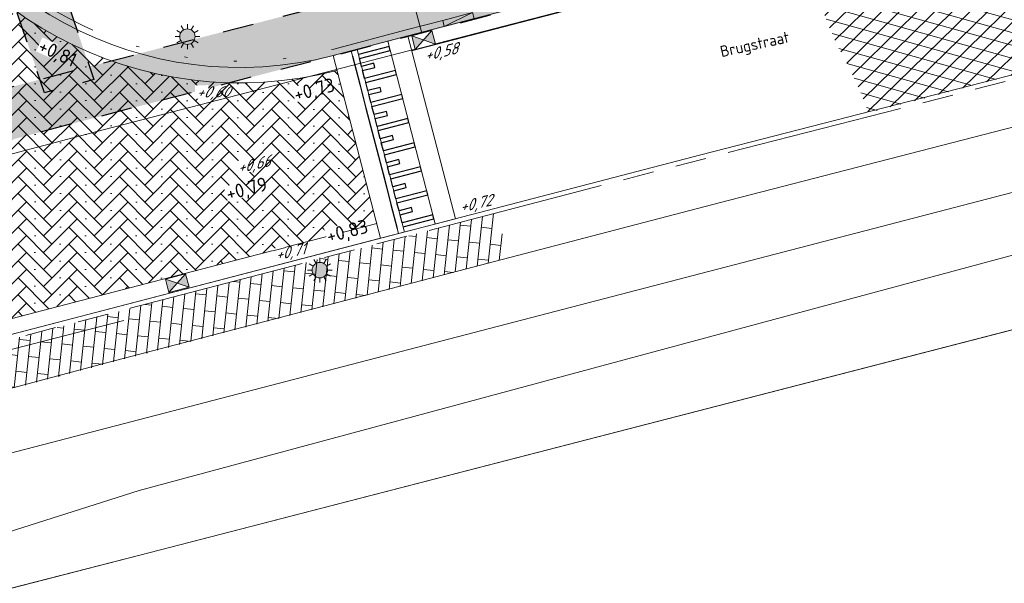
# Model space of a CAD drawing. Header units: metres. Extents: x 264570 to 266133, y 576109 to 577454.
# Tile 54 of 128: x 265481 to 265513, y 576716 to 576734. Entities that reach past the tile are written whole.
import ezdxf
from ezdxf.enums import TextEntityAlignment as Align

# ---------------------------------------------------------------- set-up
doc = ezdxf.new("R2010")
doc.units = ezdxf.units.M
doc.set_wipeout_variables(frame=1)
for name, pattern in [('B-WE-RI-HWA_PVC_160-G', [10, 5.5, -4.5]), ('B-WE-VH-KANTOPSLUITING_TROTTOIRBAND_[AFMETING1]-G', [10, 5.75, -0.75, 1, -0.75, 1, -0.75]), ('B-WE-VH-KANTOPSLUITING_TROTTOIRBAND_RWS_[AFMETINGEN1]-G', [10, 2.5, -1.5, 0, -1.5, 0, -1.5, 0, -1.5, 0, -1.5]), ('NLCS-HIDDEN', [4, 2, -2])]:
    doc.linetypes.add(name, pattern=pattern)
for name, color, linetype, lineweight in [('B-OI-RI-HWA_KOLK-S', 252, 'Continuous', 9), ('B-WE-KL-ET_LS_OV_LICHTMAST-S', 252, 'Continuous', 15), ('B-WE-KL-TRACE-A', 252, 'Continuous', 13), ('B-WE-KL-TRACE-GD', 252, 'NLCS-HIDDEN', 25), ('B-WE-OG-TOPOGRAFIE-G', 252, 'Continuous', 15), ('B-WE-RI-HWA_PVC_160-G', 252, 'B-WE-RI-HWA_PVC_160-G', 18), ('B-WE-VH-KANTOPSLUITING_ELEMENT_VERLOOPBAND_11-22x25_19-22x16-G', 252, 'Continuous', 18), ('B-WE-VH-KANTOPSLUITING_TROTTOIRBAND_[AFMETINGEN1]-G', 252, 'B-WE-VH-KANTOPSLUITING_TROTTOIRBAND_[AFMETING1]-G', 18), ('B-WE-VH-KANTOPSLUITING_TROTTOIRBAND_RWS_11-22X25-G', 252, 'B-WE-VH-KANTOPSLUITING_TROTTOIRBAND_RWS_[AFMETINGEN1]-G', 18), ('B-WE-VH-STRAATBAKSTEEN_DF_KEPER_ELZAS-A', 252, 'Continuous', 13), ('B-WE-VH-VERHARDING_ASFALT-A', 252, 'Continuous', 18), ('B-WE-VH-VERHARDING_BETONSTRAATSTEEN_DIKFORMAAT_HALF-A', 252, 'Continuous', 13), ('B-XX-AL-HOOGTELABEL-T18', 252, 'Continuous', 18)]:
    doc.layers.add(name, color=color, linetype=linetype, lineweight=lineweight)
doc.layers.add('X-XX-RI-T18-200', color=7, linetype='Continuous', lineweight=18, true_color=0x656565)
doc.styles.add('NLCS-ISO-ANNOTATIVE-T18', font='NLCS-ISO.ttf', dxfattribs={"oblique": 30, "height": 1.8})
doc.styles.add('NLCS-ISO-ANNOTATIVE-T25', font='NLCS-ISO.ttf', dxfattribs={"height": 2.5})
doc.styles.add('NLCS-ISO-M250-T18', font='NLCS-ISO.ttf', dxfattribs={"height": 0.45})
doc.styles.get("Standard").update_dxf_attribs({"font": 'arial.ttf'})

# ---------------------------------------------------------------- blocks, each defined once
blk = doc.blocks.new('N-SKL-ET_LS_OV_LICHTMAST_TYPE6-SO')
h = blk.add_hatch(color=255)
h.dxf.hatch_style = 1
h.paths.add_polyline_path([(-1.25, 0, 1), (1.25, 0, 1)])
at = {"flags": 128}
for points in [[(-0.625, 1.082531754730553), (-1, 1.732050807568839)], [(0, 1.25), (0, 2)], [(0.625, 1.082531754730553), (1, 1.732050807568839)], [(-1.25, 0), (-2, 0)], [(-1.082531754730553, 0.625), (-1.732050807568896, 1)], [(1.082531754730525, 0.625), (1.732050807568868, 1)], [(2, 0), (1.25, 0)], [(-1.732050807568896, -1), (-1.082531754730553, -0.625)], [(-1, -1.732050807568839), (-0.625, -1.082531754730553)], [(0, -2), (0, -1.25)], [(0.9999999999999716, -1.732050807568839), (0.625, -1.082531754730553)], [(1.732050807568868, -1), (1.082531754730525, -0.625)]]:
    blk.add_lwpolyline(points, dxfattribs=at)
blk.add_circle((0, 0), 1.25)
at = {"lineweight": 30, "flags": 104}
blk.add_attdef('01', text='', height=1.8, dxfattribs=at).set_placement((2.706316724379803, 1.091518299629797), align=Align.TOP_LEFT)
blk = doc.blocks.new('*U38')
for p, q in [((-0.5000000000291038, 2.91038304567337e-11), (0, 0.1000000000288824)), ((0, 0.1000000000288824), (-0.5000000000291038, 0.1000000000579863)), ((-0.5000000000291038, 0.1000000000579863), (-0.5000000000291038, 2.91038304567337e-11)), ((-0.5000000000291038, 2.91038304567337e-11), (0, 0)), ((0, 0), (0, 0.1000000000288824))]:
    blk.add_line(p, q)
blk = doc.blocks.new('*U42')
blk.add_wipeout([(-1.125000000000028, 0.7499999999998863), (1.124999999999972, 0.7499999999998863), (1.124999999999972, -0.7499999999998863), (-1.125000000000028, -0.7499999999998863)])
h = blk.add_hatch(color=256)
h.dxf.hatch_style = 1
h.paths.add_polyline_path([(0, 0), (-1.124999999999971, 0.7499999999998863), (-1.124999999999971, -0.7499999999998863)])
h.paths.add_polyline_path([(1.124999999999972, -0.7499999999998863), (1.124999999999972, 0.7499999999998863), (5.551115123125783e-17, -1.110223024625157e-16)])
for p, q in [((-1.124999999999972, -0.7499999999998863), (1.124999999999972, 0.7499999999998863)), ((1.124999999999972, -0.7499999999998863), (-1.124999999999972, 0.7499999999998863))]:
    blk.add_line(p, q)
at = {"flags": 128}
blk.add_lwpolyline([(-1.124999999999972, -0.7499999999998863), (1.124999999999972, -0.7499999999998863), (1.124999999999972, 0.7499999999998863), (-1.124999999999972, 0.7499999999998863)], close=True, dxfattribs=at)

msp = doc.modelspace()

# ---------------------------------------------------------------- hatches: boundary and pattern name
at = {"layer": 'B-WE-KL-TRACE-A'}
h = msp.add_hatch(dxfattribs=at)
h.set_pattern_fill('DOTS', color=256, scale=0.5)
h.set_pattern_definition([(0, (265713.5037215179, 576754.347448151), (0.079375, 0.15875), [0, -0.15875])])
h.paths.add_polyline_path([(265257.4968369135, 576901.5761774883), (265280.0916573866, 576836.2847694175), (265298.3095297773, 576783.2684052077), (265291.7910652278, 576781.3919409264), (265239.3844830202, 576934.357341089), (265222.6545188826, 576983.2093656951), (265230.6998002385, 576979.9387431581), (265245.2970659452, 576937.4214639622), (265245.4268832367, 576937.0400356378)])
h.paths.add_polyline_path([(265223.1412313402, 576984.792636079), (265219.9171446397, 576993.6057803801), (265211.9711137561, 577028.5841000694), (265210.5470434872, 577042.0965979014), (265222.785960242, 577002.9892891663), (265229.9890989, 576982.0087943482)])
h.paths.add_polyline_path([(265207.4883815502, 577055.376185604), (265208.8761607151, 577042.2080411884), (265202.7742237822, 577069.0686844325)])
h.paths.add_polyline_path([(265194.590062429, 577097.9085658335), (265209.1096184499, 577055.7358143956), (265209.6692168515, 577050.4259835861), (265224.3538914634, 577003.5036852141), (265246.8556826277, 576937.9629903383), (265259.0579230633, 576902.1106026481), (265281.6549596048, 576836.8125882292), (265331.2802575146, 576692.4013527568), (265402.2473446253, 576711.0228501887), (265417.8306975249, 576715.0566852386), (265434.2459850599, 576719.39302536), (265450.777129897, 576723.649835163), (265466.979540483, 576727.876377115), (265483.5581751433, 576732.242807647), (265517.7483926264, 576741.1028640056), (265533.9867995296, 576745.3759710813), (265551.2601896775, 576749.8448133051), (265566.6743261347, 576753.91090446), (265582.2410935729, 576757.8706258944), (265589.3106052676, 576759.6852915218), (265591.0430590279, 576760.3291778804), (265486.4121519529, 577064.1697157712), (265488.3031695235, 577064.8209089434), (265593.6022476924, 576759.0400508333), (265591.7270126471, 576758.3430263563), (265591.5804511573, 576758.7686302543), (265589.8027725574, 576758.1081338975), (265582.6495914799, 576756.271991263), (265567.0881413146, 576752.3136223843), (265551.677254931, 576748.2483885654), (265534.4033856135, 576743.7794223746), (265518.1652984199, 576739.5063994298), (265483.9752518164, 576730.646387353), (265467.3979015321, 576726.280295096), (265451.1910992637, 576722.0526075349), (265434.66242537, 576717.7964340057), (265418.2481494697, 576713.4603611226), (265402.66378843, 576709.4262651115), (265330.2160485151, 576690.416310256), (265298.8464300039, 576781.7059561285), (265290.7389347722, 576779.3720590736), (265237.8235169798, 576933.822658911), (265212.5083100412, 577007.7438641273), (265210.3404490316, 577028.3139285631), (265197.8001714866, 577083.5160594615), (265193.029937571, 577097.3714341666)])
h = msp.add_hatch(dxfattribs=at)
h.set_pattern_fill('DOTS', color=256, scale=0.5)
h.set_pattern_definition([(0, (265213.5037215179, 576754.347448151), (0.079375, 0.15875), [0, -0.15875])])
h.paths.add_polyline_path([(265408.4043004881, 576917.8228595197), (265412.2347218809, 576919.1382955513), (265412.770640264, 576917.5777535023), (265421.5918347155, 576891.8912958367), (265492.0053835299, 576916.072582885), (265492.5413019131, 576914.5120408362), (265549.4146078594, 576748.9025223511), (265547.8123746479, 576748.4880045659), (265490.9807598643, 576913.976122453), (265428.5590779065, 576892.5393871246), (265483.7503636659, 576731.8277473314), (265482.1503794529, 576731.4066806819), (265435.7314120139, 576866.5741853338), (265428.2636958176, 576864.0095825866), (265427.7310154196, 576865.560663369), (265435.1987416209, 576868.1252695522), (265426.9985358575, 576892.0034687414), (265420.5672110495, 576889.7948354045), (265411.1628090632, 576917.0255951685), (265408.9402188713, 576916.2623174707)])
at = {"layer": 'B-WE-VH-STRAATBAKSTEEN_DF_KEPER_ELZAS-A'}
h = msp.add_hatch(dxfattribs=at)
h.set_pattern_fill('AVH-SBS_DIKFORMAAT_KEPER', color=256, scale=28, angle=44.93095393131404, pattern_type=2)
h.set_pattern_definition([(44.93095393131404, (17152.68107423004, 301.1424448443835), (0.0006585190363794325, 0.5464517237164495), [1.545600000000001, -0.7728000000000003]), (314.930953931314, (17151.86238442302, 301.9631102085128), (0.0006585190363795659, 0.5464517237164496), [1.5456, -0.7728]), (44.93095393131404, (17153.22851373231, 301.9614639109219), (0.0006585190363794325, 0.5464517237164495), [0, -2.3184]), (44.93095393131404, (17152.40850688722, 301.6892258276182), (0.0006585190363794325, 0.5464517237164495), [0, -2.3184])])
edge = h.paths.add_edge_path()
edge.add_arc((265488.4809845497, 576744.219984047), 12.49706075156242, 234.7509029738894, 284.5198418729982, ccw=False)
edge.add_line((265481.2685268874, 576734.0142512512), (265471.0348797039, 576731.1816969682))
edge.add_arc((265459.7872596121, 576736.8026066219), 12.57392472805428, 281.28415373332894, 333.4467698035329, ccw=False)
edge.add_line((265462.2476614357, 576724.4717507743), (265463.5220480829, 576719.5294964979))
edge.add_line((265463.5220480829, 576719.5294964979), (265492.900144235, 576727.1775128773))
edge.add_line((265492.900144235, 576727.1775128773), (265491.61418844, 576732.1220684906))
at = {"layer": 'B-WE-VH-VERHARDING_ASFALT-A'}
h = msp.add_hatch(dxfattribs=at)
h.set_pattern_fill('AVH-ASFALT', color=256, scale=2, angle=355.4395934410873, style=0, pattern_type=2)
h.set_pattern_definition([(344.3929925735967, (53091.77791695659, 115408.7874737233), (0.1076150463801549, 0.3852518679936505), []), (44.39299257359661, (53091.77791695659, 115408.7874737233), (-0.2798303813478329, 0.28582329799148), [])])
edge = h.paths.add_edge_path()
edge.add_line((265516.6249041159, 576732.7921968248), (265520.4600376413, 576733.7760103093))
edge.add_arc((265555.428869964, 576746.1000203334), 37.07695317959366, 194.8697047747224, 199.4139056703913, ccw=False)
edge.add_arc((265506.6695826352, 576733.153780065), 13.37176571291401, 14.86970477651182, 26.58989842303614)
edge.add_line((265518.6270590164, 576739.1390016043), (265506.8354417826, 576736.0240721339))
edge.add_arc((265519.0856272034, 576738.1935572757), 12.44080819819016, 190.0428466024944, 201.7324801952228)
edge.add_arc((265516.003782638, 576736.9651181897), 9.123154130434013, 201.732480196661, 208.6819909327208)
edge.add_arc((265497.2362565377, 576726.6978635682), 12.26928737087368, 19.321953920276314, 28.68199093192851, ccw=False)
edge.add_line((265508.8144669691, 576730.7574763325), (265516.6249041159, 576732.7921968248))

# ---------------------------------------------------------------- linework, layer by layer
at = {"layer": 'B-WE-KL-TRACE-GD', "ltscale": 0.5, "flags": 128}
for points in [[(265194.590062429, 577097.9085658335), (265209.1096184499, 577055.7358143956), (265209.6692168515, 577050.4259835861), (265224.3538914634, 577003.5036852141), (265246.8556826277, 576937.9629903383), (265259.0579230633, 576902.1106026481), (265281.6549596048, 576836.8125882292), (265331.2802575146, 576692.4013527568), (265402.2473446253, 576711.0228501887), (265417.8306975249, 576715.0566852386), (265434.2459850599, 576719.39302536), (265450.777129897, 576723.649835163), (265466.979540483, 576727.876377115), (265483.5581751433, 576732.242807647), (265517.7483926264, 576741.1028640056), (265533.9867995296, 576745.3759710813), (265551.2601896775, 576749.8448133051), (265566.6743261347, 576753.91090446), (265582.2410935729, 576757.8706258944), (265589.3106052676, 576759.6852915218), (265591.0430590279, 576760.3291778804), (265486.4121519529, 577064.1697157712), (265488.3031695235, 577064.8209089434), (265593.6022476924, 576759.0400508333), (265591.7270126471, 576758.3430263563), (265591.5804511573, 576758.7686302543), (265589.8027725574, 576758.1081338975), (265582.6495914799, 576756.271991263), (265567.0881413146, 576752.3136223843), (265551.677254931, 576748.2483885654), (265534.4033856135, 576743.7794223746), (265518.1652984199, 576739.5063994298), (265483.9752518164, 576730.646387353), (265467.3979015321, 576726.280295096), (265451.1910992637, 576722.0526075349), (265434.66242537, 576717.7964340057), (265418.2481494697, 576713.4603611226), (265402.66378843, 576709.4262651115), (265330.2160485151, 576690.416310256), (265298.8464300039, 576781.7059561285), (265290.7389347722, 576779.3720590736), (265237.8235169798, 576933.822658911), (265212.5083100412, 577007.7438641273), (265210.3404490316, 577028.3139285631), (265197.8001714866, 577083.5160594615), (265193.029937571, 577097.3714341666)], [(265408.4043004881, 576917.8228595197), (265412.2347218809, 576919.1382955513), (265412.770640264, 576917.5777535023), (265421.5918347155, 576891.8912958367), (265492.0053835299, 576916.072582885), (265492.5413019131, 576914.5120408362), (265549.4146078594, 576748.9025223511), (265547.8123746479, 576748.4880045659), (265490.9807598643, 576913.976122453), (265428.5590779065, 576892.5393871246), (265483.7503636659, 576731.8277473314), (265482.1503794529, 576731.4066806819), (265435.7314120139, 576866.5741853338), (265428.2636958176, 576864.0095825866), (265427.7310154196, 576865.560663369), (265435.1987416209, 576868.1252695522), (265426.9985358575, 576892.0034687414), (265420.5672110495, 576889.7948354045), (265411.1628090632, 576917.0255951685), (265408.9402188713, 576916.2623174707)]]:
    msp.add_lwpolyline(points, close=True, dxfattribs=at)
at = {"layer": 'B-WE-OG-TOPOGRAFIE-G'}
for points in [[(265146.2939801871, 576984.1138139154), (265054.5265921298, 576952.2854468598), (265076.6657010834, 576887.8328293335), (265077.7702370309, 576884.617242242), (265164.7474563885, 576631.4042757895), (265212.8503312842, 576643.9691349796), (265260.9839976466, 576656.4443523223), (265260.772, 576657.063), (265284.398, 576664.646), (265285.162, 576664.816), (265285.638, 576664.419), (265328.595, 576675.718), (265332.455, 576676.733), (265342.03, 576679.251), (265422.617, 576700.306), (265485.568, 576716.533), (265587.981, 576742.976), (265589.623, 576742.562), (265592.107, 576740.013), (265593.761, 576738.712), (265595.408, 576733.376), (265604.83, 576703.223)], [(265349.4399999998, 576689.183), (265349.44, 576689.183), (265351.856, 576689.823), (265367.272, 576693.991), (265382.625, 576697.953), (265398.729, 576702.158), (265415.851, 576706.603), (265432.069, 576710.828), (265447.506, 576714.788), (265465.315, 576719.486), (265503.392, 576729.393), (265520.031, 576733.663), (265537.768, 576738.335), (265556.507, 576743.289), (265573.448, 576747.602), (265590.669, 576752.063), (265592.801, 576752.633)], [(265599.571, 576750.607), (265597.23, 576752.105), (265597.012, 576752.192), (265596.79, 576752.268), (265596.565, 576752.334), (265596.337, 576752.39), (265595.991, 576752.453), (265595.606, 576752.496), (265595.536, 576752.486), (265592.801, 576752.633), (265590.669, 576752.063), (265573.448, 576747.602), (265556.507, 576743.289), (265537.768, 576738.335), (265520.031, 576733.663), (265503.392, 576729.393), (265465.315, 576719.486), (265447.506, 576714.788), (265432.069, 576710.828), (265415.851, 576706.603), (265398.729, 576702.158), (265382.625, 576697.953), (265367.272, 576693.991), (265351.856, 576689.823)], [(265593.183, 576750.986), (265574.034, 576746.055), (265557.09, 576741.584), (265538.253, 576736.759), (265520.435, 576732.082), (265503.991, 576727.837), (265483.95, 576722.614), (265466.016, 576717.82), (265448.094, 576713.251), (265432.602, 576709.164), (265416.288, 576704.938), (265399.362, 576700.612), (265383.146, 576696.272), (265367.913, 576692.277), (265352.165, 576688.21)], [(265422.247, 576704.446), (265586.44, 576747.167), (265589.135, 576745.602), (265589.135, 576745.602), (265545.157, 576734.691), (265545.157, 576734.691), (265485.211, 576718.533), (265480.018, 576716.884)], [(265341.419, 576681.787), (265422.603, 576702.827), (265426.004, 576703.367), (265429.162, 576704.16), (265432.669, 576705.448), (265436.985, 576706.705), (265444.429, 576708.086), (265450.715, 576709.074), (265454.19, 576709.94), (265461.665, 576711.849), (265465.349, 576713.067), (265470.435, 576714.821), (265473.873, 576715.897), (265480.018, 576716.884), (265485.211, 576718.533), (265545.157, 576734.691), (265589.135, 576745.602), (265590.304, 576745.677), (265593.886, 576743.552), (265596.448, 576738.415), (265598.846, 576731.469), (265601.39, 576723.752)], [(265604.83, 576703.223), (265595.408, 576733.376), (265593.761, 576738.712), (265592.107, 576740.013), (265589.623, 576742.562), (265587.981, 576742.976), (265485.568, 576716.533), (265422.617, 576700.306), (265342.03, 576679.251)]]:
    msp.add_lwpolyline(points, dxfattribs=at)
for points in [[(265467.512, 576725.845), (265484.089, 576730.211), (265518.279, 576739.071), (265534.517, 576743.344), (265551.791, 576747.813), (265567.201, 576751.878), (265582.761, 576755.836), (265589.937, 576757.678), (265590.067, 576757.726), (265593.438, 576758.979), (265593.753, 576759.096), (265593.753, 576759.096, 0.3443395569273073), (265596.185, 576764.51), (265596.185, 576764.51), (265601.726, 576747.982)], [(265466.016, 576717.82), (265483.95, 576722.614), (265503.991, 576727.837), (265503.991, 576727.837), (265520.435, 576732.082), (265520.435, 576732.082), (265538.253, 576736.759), (265557.09, 576741.584), (265557.09, 576741.584), (265574.034, 576746.055), (265593.183, 576750.986), (265593.183, 576750.986, 0.1956427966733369), (265595.697, 576746.692), (265595.697, 576746.692), (265590.304, 576745.677), (265590.304, 576745.677), (265589.135, 576745.602), (265589.135, 576745.602), (265586.44, 576747.167), (265422.247, 576704.446)]]:
    msp.add_lwpolyline(points, format="xyb", dxfattribs=at)
at = {"layer": 'B-WE-OG-TOPOGRAFIE-G', "flags": 128}
msp.add_lwpolyline([(265493.9093213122, 576733.2452242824), (265491.4883270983, 576732.6059685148, -0.0001203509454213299), (265491.5561256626, 576732.62373185, -0.0001203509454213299)], format="xyb", dxfattribs=at)
for points in [[(265492.0719701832, 576732.7575253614), (265493.6091295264, 576726.8476108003)], [(265492.1153357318, 576732.590797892), (265492.0719701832, 576732.7575253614)], [(265492.2664978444, 576732.8081216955), (265493.8036571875, 576726.8982071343)], [(265492.3189735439, 576732.6063684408), (265492.2664978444, 576732.8081216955)], [(265491.4883871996, 576732.6057363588), (265493.0255465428, 576726.6958217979)], [(265495.4489159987, 576727.3261418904), (265493.0255465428, 576726.6958217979)], [(265463.6467421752, 576719.045914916), (265493.0289871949, 576726.6943893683)]]:
    msp.add_lwpolyline(points, dxfattribs=at)
at = {"layer": 'B-WE-OG-TOPOGRAFIE-G', "lineweight": -3, "flags": 128}
msp.add_lwpolyline([(265492.1153357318, 576732.590797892), (265492.3514519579, 576731.6830021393), (265492.5538372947, 576730.9048914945), (265492.7562226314, 576730.1267808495), (265492.9586079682, 576729.3486702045), (265493.1609933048, 576728.5705595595), (265493.3633786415, 576727.7924489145), (265493.5657639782, 576727.0143382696)], dxfattribs=at)
at = {"layer": 'B-WE-RI-HWA_PVC_160-G', "flags": 128}
for points in [[(265494.3632799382, 576733.3284036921), (265493.0405015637, 576738.3910908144)], [(265479.386523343, 576722.6667048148), (265486.9870451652, 576724.6265399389), (265487.1242213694, 576724.7883505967), (265487.093017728, 576725.1670672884), (265486.93120707, 576725.3042434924), (265486.7817136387, 576725.2919262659)]]:
    msp.add_lwpolyline(points, dxfattribs=at)
at = {"layer": 'B-WE-VH-KANTOPSLUITING_TROTTOIRBAND_[AFMETINGEN1]-G', "ltscale": 0.9999899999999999, "flags": 128}
msp.add_lwpolyline([(265349.4784102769, 576689.0380012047), (265351.8947801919, 576689.6780991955), (265367.3103166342, 576693.8459738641), (265382.662688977, 576697.8078118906), (265398.7667942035, 576702.012839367), (265415.8886917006, 576706.4578127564), (265432.1065436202, 576710.6827741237), (265447.5437670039, 576714.6428314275), (265465.3530155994, 576719.340897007), (265503.4295279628, 576729.247770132), (265520.0687469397, 576733.5178263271), (265537.8062074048, 576738.1899476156), (265556.5446738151, 576743.1438064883), (265573.4853116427, 576747.456714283), (265590.7071793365, 576751.9179390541), (265592.8397424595, 576752.4880896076)], dxfattribs=at)
at = {"layer": 'B-WE-VH-KANTOPSLUITING_TROTTOIRBAND_RWS_11-22X25-G', "flags": 128}
msp.add_lwpolyline([(265493.8582518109, 576733.4385941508), (265491.5105002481, 576732.8185466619, -0.3935263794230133), (265477.3206341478, 576740.39036325), (265469.4669370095, 576763.2595631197)], format="xyb", dxfattribs=at)
msp.add_lwpolyline([(265493.8582518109, 576733.4385941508), (265495.0408092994, 576733.7450422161)], dxfattribs=at)

# ---------------------------------------------------------------- block references
at = {"layer": 'B-WE-KL-ET_LS_OV_LICHTMAST-S', "xscale": 0.2, "yscale": 0.2, "zscale": 0.2, "rotation": 359.930953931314}
msp.add_blockref('N-SKL-ET_LS_OV_LICHTMAST_TYPE6-SO', (265486.7756798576, 576733.2194402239), dxfattribs=at)
at = {"layer": 'B-WE-KL-ET_LS_OV_LICHTMAST-S', "xscale": 0.2, "yscale": 0.2, "zscale": 0.2}
msp.add_blockref('N-SKL-ET_LS_OV_LICHTMAST_TYPE6-SO', (265491.0633787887, 576725.6652927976), dxfattribs=at)
at = {"layer": 'B-WE-VH-KANTOPSLUITING_ELEMENT_VERLOOPBAND_11-22x25_19-22x16-G', "xscale": 1.999999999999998, "yscale": 1.999999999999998, "zscale": 1.999999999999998, "rotation": 14.52805754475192}
msp.add_blockref('*U38', (265496.059005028, 576733.8022913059), dxfattribs=at)

# ---------------------------------------------------------------- next in the draw order: texts
at = {"layer": 'B-XX-AL-HOOGTELABEL-T18', "char_height": 0.36, "width": 0.36, "attachment_point": 1, "style": 'NLCS-ISO-ANNOTATIVE-T18', "bg_fill": 3, "box_fill_scale": 1.1, "bg_fill_color": 256, "bg_fill_transparency": 0}
for s, insert, rotation in [('+0,58', (265494.3933158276, 576732.7812350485), 12.813770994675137), ('+0,60', (265487.0531800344, 576731.6105209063), 0.5143864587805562), ('+0,66', (265488.3394985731, 576729.145008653), 12.813770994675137), ('+0,72', (265495.5321779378, 576727.8758231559), 12.813770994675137), ('+0,71', (265489.5621250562, 576726.3217142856), 12.813770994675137)]:
    msp.add_mtext(s, dxfattribs=dict(at, insert=insert, rotation=rotation))
at = {"layer": 'X-XX-RI-T18-200', "insert": (265503.9885522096, 576732.905158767), "char_height": 0.36, "width": 0.7499999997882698, "attachment_point": 1, "rotation": 12.422123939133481, "style": 'NLCS-ISO-ANNOTATIVE-T25', "bg_fill": 3, "box_fill_scale": 1, "bg_fill_color": 256, "bg_fill_transparency": 0}
msp.add_mtext('Brugstraat', dxfattribs=at)

# ---------------------------------------------------------------- next in the draw order: hatches: boundary and pattern name
at = {"layer": 'B-WE-VH-VERHARDING_BETONSTRAATSTEEN_DIKFORMAAT_HALF-A'}
h = msp.add_hatch(dxfattribs=at)
h.set_pattern_fill('AVH-BSS_DIKFORMAAT_HALFST', color=256, scale=25, angle=354.0000000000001, pattern_type=2)
h.set_pattern_definition([(354.0000000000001, (17846.70103674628, 131.3533137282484), (1.083423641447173, 0.4064781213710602), [0.345, -0.345]), (84.00000000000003, (17846.70103674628, 131.3533137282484), (-0.3431100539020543, 0.03606231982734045), [])])
h.paths.add_polyline_path([(265460.1149045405, 576717.9590874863), (265460.5043610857, 576716.4148734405), (265497.1666051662, 576726.0584553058), (265496.7794375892, 576727.5175275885)])

# ---------------------------------------------------------------- next in the draw order: linework, layer by layer
at = {"layer": 'B-WE-OG-TOPOGRAFIE-G', "flags": 128}
for points in [[(265491.61418844, 576732.1220684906, -0.3917118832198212), (265476.6585860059, 576740.163003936), (265429.1120125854, 576878.6139871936, -0.4142135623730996), (265433.1484088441, 576886.8727707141), (265490.8411755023, 576906.6855109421, -0.4142135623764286), (265499.0999590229, 576902.6491146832), (265547.859562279, 576760.6659068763, -0.4368193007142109), (265539.1811444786, 576744.5077341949), (265539.1655372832, 576744.5036784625)], [(265491.4883270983, 576732.6059685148, -0.3916987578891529), (265477.1314775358, 576740.325403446), (265429.5849041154, 576878.7763867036, -0.4142135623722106), (265433.3108083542, 576886.3998791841), (265491.0035750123, 576906.2126194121, -0.414213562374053), (265498.6270674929, 576902.4867151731), (265547.386670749, 576760.5035073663, -0.4368193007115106), (265539.0553896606, 576744.991661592), (265539.0397824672, 576744.9876058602)]]:
    msp.add_lwpolyline(points, format="xyb", dxfattribs=at)
for points in [[(265493.9093213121, 576733.2452242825), (265536.3911251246, 576744.299191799)], [(265494.0340455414, 576732.7657130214), (265536.745906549, 576743.8748803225)], [(265493.2608971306, 576733.0765646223), (265494.8004918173, 576727.1574822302)], [(265493.9093213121, 576733.2452242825), (265495.4489159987, 576727.3261418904)], [(265463.5220480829, 576719.5294964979), (265492.9030204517, 576727.1782616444)]]:
    msp.add_lwpolyline(points, dxfattribs=at)
at = {"layer": 'B-WE-OG-TOPOGRAFIE-G', "lineweight": -3, "flags": 128}
msp.add_lwpolyline([(265493.760291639, 576727.0649346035), (265494.7571249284, 576727.3242093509), (265494.7221354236, 576727.4587334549), (265493.7265607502, 576727.1946197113), (265493.6590989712, 576727.4539899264), (265494.0578322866, 576727.5576998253), (265494.0241013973, 576727.6873849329), (265493.6253680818, 576727.5836750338), (265493.557906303, 576727.8430452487), (265494.5547395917, 576728.102319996), (265494.5210087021, 576728.2320051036), (265493.5241754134, 576727.9727303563), (265493.4567136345, 576728.2321005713), (265493.85544695, 576728.3358104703), (265493.8217160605, 576728.4654955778), (265493.422982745, 576728.3617856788), (265493.3555209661, 576728.6211558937), (265494.3523542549, 576728.8804306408), (265494.3186233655, 576729.0101157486), (265493.3217900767, 576728.7508410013), (265493.2543282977, 576729.0102112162), (265493.6530616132, 576729.1139211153), (265493.6193307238, 576729.2436062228), (265493.2205974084, 576729.1398963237), (265493.1531356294, 576729.3992665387), (265494.1499689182, 576729.6585412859), (265494.1162380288, 576729.7882263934), (265493.11940474, 576729.5289516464), (265493.0519429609, 576729.7883218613), (265493.4506762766, 576729.8920317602), (265493.4169453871, 576730.0217168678), (265493.0182120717, 576729.9180069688), (265492.9507502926, 576730.1773771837), (265493.9475835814, 576730.4366519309), (265493.9138526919, 576730.5663370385), (265492.9170194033, 576730.3070622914), (265492.8495576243, 576730.5664325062), (265493.2482909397, 576730.6701424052), (265493.2145600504, 576730.7998275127), (265492.8158267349, 576730.6961176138), (265492.7483649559, 576730.9554878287), (265493.7451982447, 576731.2147625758), (265493.7114673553, 576731.3444476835), (265492.7146340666, 576731.0851729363), (265492.6471722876, 576731.3445431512), (265493.0459056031, 576731.4482530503), (265493.0121747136, 576731.5779381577), (265492.6134413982, 576731.4742282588), (265492.5459796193, 576731.7335984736), (265493.542812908, 576731.9928732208), (265493.5090820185, 576732.1225583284), (265492.5122487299, 576731.8632835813), (265492.4447869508, 576732.1226537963), (265492.8435202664, 576732.2263636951), (265492.8097893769, 576732.3560488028), (265492.4110560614, 576732.2523389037), (265492.3435942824, 576732.5117091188), (265493.3404275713, 576732.770983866), (265493.3066966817, 576732.9006689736), (265492.309863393, 576732.6413942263)], dxfattribs=at)

# ---------------------------------------------------------------- next in the draw order: texts
at = {"layer": 'B-XX-AL-HOOGTELABEL-T18', "insert": (265487.9825663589, 576728.346652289), "char_height": 0.45, "attachment_point": 1, "rotation": 14.764723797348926, "style": 'NLCS-ISO-M250-T18', "bg_fill": 3, "box_fill_scale": 1.05, "bg_fill_color": 256, "bg_fill_transparency": 0}
msp.add_mtext_dynamic_manual_height_columns('+0,79', width=0.4999999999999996, gutter_width=8.999999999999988, heights=[0], dxfattribs=at)

# ---------------------------------------------------------------- next in the draw order: block references
at = {"layer": 'B-OI-RI-HWA_KOLK-S', "xscale": -0.3, "yscale": 0.3, "zscale": 0.3, "rotation": 14.52805754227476}
for p in [(265494.4197221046, 576733.1105980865), (265486.4460553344, 576725.2417999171)]:
    msp.add_blockref('*U42', p, dxfattribs=at)

# ---------------------------------------------------------------- next in the draw order: texts
at = {"layer": 'B-XX-AL-HOOGTELABEL-T18', "char_height": 0.45, "attachment_point": 1, "style": 'NLCS-ISO-M250-T18', "bg_fill": 3, "box_fill_scale": 1.05, "bg_fill_color": 256, "bg_fill_transparency": 0}
for s, insert, rotation in [('+0,81', (265482.0927181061, 576733.1651450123), 335.3948707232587), ('+0,73', (265490.1755161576, 576731.5575234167), 14.764723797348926), ('+0,83', (265491.2325184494, 576726.9740639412), 14.76472379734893)]:
    msp.add_mtext_dynamic_manual_height_columns(s, width=0.4999999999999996, gutter_width=8.999999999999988, heights=[0], dxfattribs=dict(at, insert=insert, rotation=rotation))

doc.saveas('drawing.dxf')
